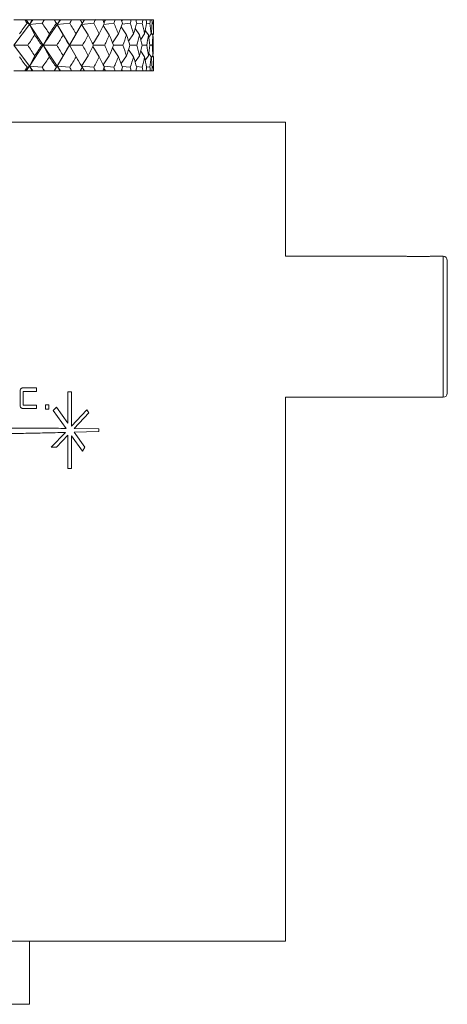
# Model space of a CAD drawing. Header units: inches. Extents: x 1 to 20.9, y 1.5 to 16.1.
# Tile 8 of 15: x 11.6 to 12.7, y 7.5 to 9.9. Entities that reach past the tile are written whole.
import ezdxf

# ---------------------------------------------------------------- set-up
doc = ezdxf.new("R2010")
doc.units = ezdxf.units.IN
doc.header["$MEASUREMENT"] = 0

msp = doc.modelspace()

# ---------------------------------------------------------------- linework, layer by layer
at = {"color": 7, "linetype": 'Continuous', "lineweight": 15}
for p, q in [((11.6233, 9.9274), (11.6501, 9.9274)), ((11.6612, 9.9157), (11.6234, 9.8649)), ((11.6534, 9.9274), (11.6501, 9.9274)), ((11.6534, 9.9274), (11.6612, 9.9157)), ((11.6669, 9.9274), (11.6534, 9.9274)), ((11.6559, 9.9186), (11.6612, 9.9157)), ((11.6612, 9.9157), (11.6669, 9.9274)), ((11.6699, 9.9274), (11.6612, 9.9157)), ((11.6925, 9.9186), (11.6612, 9.9157)), ((11.6612, 9.9157), (11.6744, 9.8903)), ((11.6612, 9.9157), (11.6952, 9.8649)), ((11.6699, 9.9274), (11.6669, 9.9274)), ((11.6979, 9.9274), (11.6699, 9.9274)), ((11.7293, 9.9157), (11.6952, 9.8649)), ((11.6979, 9.9274), (11.722, 9.9274)), ((11.7224, 9.9274), (11.722, 9.9274)), ((11.7224, 9.9274), (11.7293, 9.9157)), ((11.7354, 9.9274), (11.7224, 9.9274)), ((11.7272, 9.9186), (11.7293, 9.9157)), ((11.7293, 9.9157), (11.7354, 9.9274)), ((11.7371, 9.9274), (11.7293, 9.9157)), ((11.7598, 9.9186), (11.7293, 9.9157)), ((11.7293, 9.9157), (11.7438, 9.8903)), ((11.7293, 9.9157), (11.7591, 9.8649)), ((11.7371, 9.9274), (11.7354, 9.9274)), ((11.7646, 9.9274), (11.7371, 9.9274)), ((11.789, 9.9157), (11.7591, 9.8649)), ((11.7646, 9.9274), (11.7858, 9.9274)), ((11.7957, 9.9274), (11.7858, 9.9274)), ((11.789, 9.9157), (11.7957, 9.9274)), ((11.7959, 9.9274), (11.789, 9.9157)), ((11.7903, 9.9186), (11.789, 9.9157)), ((11.8185, 9.9186), (11.789, 9.9157)), ((11.789, 9.9157), (11.8047, 9.8903)), ((11.7959, 9.9274), (11.7957, 9.9274)), ((11.8226, 9.9274), (11.7959, 9.9274)), ((11.8226, 9.9274), (11.8406, 9.9274)), ((11.8469, 9.9274), (11.8406, 9.9274)), ((11.8416, 9.913), (11.8565, 9.8903)), ((11.8432, 9.9213), (11.8469, 9.9274)), ((11.868, 9.9186), (11.8432, 9.916)), ((11.8713, 9.9274), (11.8469, 9.9274)), ((11.8713, 9.9274), (11.886, 9.9274)), ((11.8854, 9.9096), (11.8986, 9.8903)), ((11.8886, 9.9274), (11.886, 9.9274)), ((11.8869, 9.9247), (11.8886, 9.9274)), ((11.9076, 9.9186), (11.8882, 9.9165)), ((11.9102, 9.9274), (11.8886, 9.9274)), ((11.9102, 9.9274), (11.9213, 9.9274)), ((11.9388, 9.9274), (11.9213, 9.9274)), ((11.937, 9.9186), (11.9231, 9.9169)), ((11.9388, 9.9274), (11.9463, 9.9274)), ((11.9569, 9.9274), (11.9463, 9.9274)), ((11.9559, 9.9186), (11.9476, 9.9175)), ((11.9569, 9.9274), (11.9607, 9.9274)), ((11.9642, 9.9274), (11.9607, 9.9274)), ((11.9641, 9.9186), (11.9613, 9.9182)), ((11.9642, 9.9274), (11.9644, 9.9274)), ((11.9644, 9.8932), (11.9644, 9.9274)), ((11.6952, 9.8649), (11.7101, 9.8932)), ((11.7591, 9.8649), (11.7753, 9.8932)), ((11.8161, 9.8677), (11.8318, 9.8932)), ((11.8646, 9.8711), (11.8788, 9.8932)), ((11.9037, 9.875), (11.9159, 9.8932)), ((11.9198, 9.9057), (11.9307, 9.8903)), ((11.9333, 9.8794), (11.9428, 9.8932)), ((11.9444, 9.9011), (11.9522, 9.8903)), ((11.953, 9.8847), (11.959, 9.8932)), ((11.9592, 9.8955), (11.963, 9.8903)), ((11.9627, 9.8908), (11.9644, 9.8932)), ((11.6612, 9.814), (11.6234, 9.8649)), ((11.6234, 9.8649), (11.6572, 9.8649)), ((11.6612, 9.814), (11.6952, 9.8649)), ((11.6952, 9.8649), (11.6913, 9.8649)), ((11.6952, 9.8649), (11.7101, 9.8366)), ((11.7293, 9.814), (11.6952, 9.8649)), ((11.6952, 9.8649), (11.7284, 9.8649)), ((11.7293, 9.814), (11.7591, 9.8649)), ((11.7591, 9.8649), (11.7587, 9.8649)), ((11.7591, 9.8649), (11.7753, 9.8366)), ((11.789, 9.814), (11.7591, 9.8649)), ((11.7591, 9.8649), (11.7913, 9.8649)), ((11.8161, 9.8621), (11.8318, 9.8366)), ((11.8176, 9.8649), (11.8453, 9.8649)), ((11.8646, 9.8586), (11.8788, 9.8366)), ((11.8672, 9.8649), (11.8897, 9.8649)), ((11.907, 9.8649), (11.9241, 9.8649)), ((11.9366, 9.8649), (11.9481, 9.8649)), ((11.9557, 9.8649), (11.9615, 9.8649)), ((11.6744, 9.8394), (11.6612, 9.814)), ((11.7438, 9.8394), (11.7293, 9.814)), ((11.8047, 9.8394), (11.789, 9.814)), ((11.8565, 9.8394), (11.8416, 9.8168)), ((11.8986, 9.8394), (11.8854, 9.8202)), ((11.9037, 9.8548), (11.9159, 9.8366)), ((11.9307, 9.8394), (11.9198, 9.8241)), ((11.9333, 9.8503), (11.9428, 9.8366)), ((11.9522, 9.8394), (11.9444, 9.8287)), ((11.953, 9.8451), (11.959, 9.8366)), ((11.963, 9.8394), (11.9592, 9.8342)), ((11.9627, 9.839), (11.9644, 9.8366)), ((11.9644, 9.8024), (11.9644, 9.8366)), ((11.6534, 9.8024), (11.6612, 9.814)), ((11.6612, 9.814), (11.6559, 9.8112)), ((11.6669, 9.8024), (11.6612, 9.814)), ((11.6699, 9.8024), (11.6612, 9.814)), ((11.6612, 9.814), (11.6925, 9.8112)), ((11.7224, 9.8024), (11.7293, 9.814)), ((11.7293, 9.814), (11.7272, 9.8112)), ((11.7354, 9.8024), (11.7293, 9.814)), ((11.7371, 9.8024), (11.7293, 9.814)), ((11.7293, 9.814), (11.7598, 9.8112)), ((11.789, 9.814), (11.7903, 9.8112)), ((11.7957, 9.8024), (11.789, 9.814)), ((11.7959, 9.8024), (11.789, 9.814)), ((11.789, 9.814), (11.8185, 9.8112)), ((11.8432, 9.8137), (11.868, 9.8112)), ((11.8882, 9.8133), (11.9076, 9.8112)), ((11.9231, 9.8128), (11.937, 9.8112)), ((11.9476, 9.8122), (11.9559, 9.8112)), ((11.9613, 9.8116), (11.9641, 9.8112)), ((11.6233, 9.8024), (11.6501, 9.8024)), ((11.6534, 9.8024), (11.6501, 9.8024)), ((11.6669, 9.8024), (11.6534, 9.8024)), ((11.6699, 9.8024), (11.6669, 9.8024)), ((11.6979, 9.8024), (11.6699, 9.8024)), ((11.6979, 9.8024), (11.722, 9.8024)), ((11.7224, 9.8024), (11.722, 9.8024)), ((11.7354, 9.8024), (11.7224, 9.8024)), ((11.7371, 9.8024), (11.7354, 9.8024)), ((11.7646, 9.8024), (11.7371, 9.8024)), ((11.7646, 9.8024), (11.7858, 9.8024)), ((11.7957, 9.8024), (11.7858, 9.8024)), ((11.7959, 9.8024), (11.7957, 9.8024)), ((11.8226, 9.8024), (11.7959, 9.8024)), ((11.8226, 9.8024), (11.8406, 9.8024)), ((11.8469, 9.8024), (11.8406, 9.8024)), ((11.8469, 9.8024), (11.8432, 9.8085)), ((11.8713, 9.8024), (11.8469, 9.8024)), ((11.8713, 9.8024), (11.886, 9.8024)), ((11.8886, 9.8024), (11.886, 9.8024)), ((11.8886, 9.8024), (11.8869, 9.8051)), ((11.9102, 9.8024), (11.8886, 9.8024)), ((11.9102, 9.8024), (11.9213, 9.8024)), ((11.9388, 9.8024), (11.9213, 9.8024)), ((11.9388, 9.8024), (11.9463, 9.8024)), ((11.9569, 9.8024), (11.9463, 9.8024)), ((11.9569, 9.8024), (11.9607, 9.8024)), ((11.9642, 9.8024), (11.9607, 9.8024)), ((11.9642, 9.8024), (11.9644, 9.8024)), ((10.9744, 9.6774), (12.2869, 9.6774)), ((12.2869, 9.3495), (12.2869, 9.6774)), ((12.5829, 9.3495), (12.2869, 9.3495)), ((12.6724, 9.3495), (12.6417, 9.3495)), ((12.6724, 9.0053), (12.6724, 9.3495)), ((12.6824, 9.3395), (12.6824, 9.0153)), ((11.6384, 9.0207), (11.6384, 8.9857)), ((11.6788, 9.0284), (11.6451, 9.0284)), ((11.646, 8.9857), (11.646, 9.0192)), ((11.646, 9.0192), (11.6788, 9.0192)), ((11.6788, 9.0192), (11.6788, 9.0284)), ((11.7556, 9.0186), (11.7556, 8.9418)), ((11.7641, 9.0186), (11.7556, 9.0186)), ((11.7641, 8.9345), (11.7641, 9.0186)), ((12.2869, 9.0053), (12.6724, 9.0053)), ((12.2869, 7.6774), (12.2869, 9.0053)), ((11.645, 8.978), (11.6788, 8.978)), ((11.6788, 8.9857), (11.646, 8.9857)), ((11.6788, 8.978), (11.6788, 8.9857)), ((11.7088, 8.9872), (11.7003, 8.9872)), ((11.7003, 8.9872), (11.7003, 8.9765)), ((11.7003, 8.9765), (11.7088, 8.9765)), ((11.7088, 8.9765), (11.7088, 8.9872)), ((11.7272, 8.9813), (11.7191, 8.973)), ((11.7191, 8.973), (11.7511, 8.9293)), ((11.7556, 8.9418), (11.7272, 8.9813)), ((11.8019, 8.9749), (11.7641, 8.9345)), ((11.8067, 8.9675), (11.8019, 8.9749)), ((11.771, 8.929), (11.8067, 8.9675)), ((11.831, 8.9282), (11.771, 8.929)), ((11.7711, 8.92), (11.831, 8.9217)), ((11.831, 8.9217), (11.831, 8.9282)), ((11.7497, 8.9194), (11.7148, 8.8833)), ((11.7272, 8.8833), (11.7556, 8.9128)), ((11.7556, 8.9128), (11.7556, 8.8313)), ((11.7641, 8.9114), (11.7912, 8.8733)), ((11.7641, 8.8313), (11.7641, 8.9114)), ((11.7967, 8.8833), (11.7711, 8.92)), ((11.7148, 8.8833), (11.7272, 8.8833)), ((11.7912, 8.8733), (11.7967, 8.8833)), ((11.7556, 8.8313), (11.7641, 8.8313)), ((10.9744, 7.6774), (12.2869, 7.6774)), ((11.6619, 7.5229), (11.6619, 7.6774)), ((10.9744, 7.5229), (11.6619, 7.5229))]:
    msp.add_line(p, q, dxfattribs=at)
for centre, start, end in [((12.6724, 9.3395), 0, 90), ((12.6724, 9.0153), 270, 0)]:
    msp.add_arc(centre, 0.01, start, end, dxfattribs=at)
for centre, major_axis, ratio, start_param, end_param in [((10.9744, 8.4931), (0.9762, 1.7121), 0.096345, 0.644181, 0.670354), ((10.9744, 11.2367), (-0.9861, 1.714), 0.050919, 2.410306, 2.418279), ((10.9744, 11.2367), (-0.1721, 1.7119), 0.569488, 3.778421, 3.786394), ((10.9744, 8.4931), (0.3146, 1.706), 0.55023, 5.768835, 5.795008), ((10.9744, 8.4931), (0.9861, 1.714), 0.050919, 0.618594, 0.644767), ((10.9744, 11.2367), (-0.99, 1.7147), 0.005559, 2.436384, 2.444357), ((10.9744, 11.2367), (-0.3146, 1.706), 0.55023, 3.734489, 3.742462), ((10.9744, 8.4931), (0.4409, 1.6992), 0.521658, 5.80223, 5.828403), ((10.9744, 8.4931), (0.99, 1.7147), 0.005559, 0.592516, 0.618689), ((10.9744, 11.2367), (-0.9876, 1.7143), 0.039793, 3.812697, 3.82067), ((10.9744, 11.2367), (-0.4409, 1.6992), 0.521658, 3.701095, 3.709068), ((10.9744, 8.4931), (0.5492, 1.6938), 0.486283, 5.824104, 5.850278), ((10.9744, 8.4931), (0.9876, 1.7143), 0.039793, 5.690627, 5.716801), ((10.9744, 11.2367), (-0.9792, 1.7127), 0.085197, 3.786948, 3.794921), ((10.9744, 11.2367), (-0.5492, 1.6938), 0.486283, 3.67922, 3.687193), ((10.9744, 8.4931), (0.6408, 1.6907), 0.446335, 5.83529, 5.861463), ((10.9744, 8.4931), (0.9792, 1.7127), 0.085197, 5.716376, 5.74255), ((10.9744, 11.2367), (-0.9644, 1.7101), 0.130706, 3.762038, 3.770011), ((10.9744, 11.2367), (-0.6408, 1.6907), 0.446335, 3.668034, 3.676007), ((10.9744, 8.4931), (0.7176, 1.6901), 0.403524, 5.837395, 5.863569), ((10.9744, 8.4931), (0.9644, 1.7101), 0.130706, 5.741286, 5.76746), ((10.9744, 11.2367), (-0.9431, 1.7066), 0.176348, 3.73847, 3.746443), ((10.9744, 11.2367), (-0.7176, 1.6901), 0.403524, 3.665929, 3.673902), ((10.9744, 8.4931), (0.7818, 1.6916), 0.359045, 5.832146, 5.858319), ((10.9744, 8.4931), (0.9431, 1.7066), 0.176348, 5.764854, 5.791027), ((10.9744, 11.2367), (-0.9149, 1.7026), 0.222117, 3.716826, 3.724799), ((10.9744, 11.2367), (-0.7818, 1.6916), 0.359045, 3.671178, 3.679151), ((10.9744, 8.4931), (0.8352, 1.6946), 0.313689, 5.821092, 5.847266), ((10.9744, 8.4931), (0.9149, 1.7026), 0.222117, 5.786498, 5.812672), ((10.9744, 11.2367), (-0.8792, 1.6985), 0.267949, 3.697797, 3.70577), ((10.9744, 11.2367), (-0.8352, 1.6946), 0.313689, 3.682232, 3.690205), ((10.9744, 8.4931), (0.8792, 1.6985), 0.267949, 5.805527, 5.8317), ((10.9744, 11.2367), (-0.1721, 1.7119), 0.569488, 3.727893, 3.752234), ((10.9744, 11.2367), (-0.9861, 1.714), 0.050919, 2.444465, 2.468807), ((10.9744, 11.2367), (-0.3146, 1.706), 0.55023, 3.683961, 3.708303), ((10.9744, 11.2367), (-0.99, 1.7147), 0.005559, 2.470543, 2.494885), ((10.9744, 11.2367), (-0.4409, 1.6992), 0.521658, 3.650567, 3.674908), ((10.9744, 11.2367), (-0.9876, 1.7143), 0.039793, 3.762169, 3.786511), ((10.9744, 11.2367), (-0.5492, 1.6938), 0.486283, 3.628692, 3.653034), ((10.9744, 11.2367), (-0.9792, 1.7127), 0.085197, 3.73642, 3.760762), ((10.9744, 11.2367), (-0.6408, 1.6907), 0.446335, 3.617507, 3.641848), ((10.9744, 11.2367), (-0.9644, 1.7101), 0.130706, 3.71151, 3.735851), ((10.9744, 11.2367), (-0.7176, 1.6901), 0.403524, 3.615401, 3.639743), ((10.9744, 11.2367), (-0.9431, 1.7066), 0.176348, 3.687943, 3.712284), ((10.9744, 11.2367), (-0.7818, 1.6916), 0.359045, 3.62065, 3.644992), ((10.9744, 11.2367), (-0.9149, 1.7026), 0.222117, 3.666298, 3.690639), ((10.9744, 11.2367), (-0.8352, 1.6946), 0.313689, 3.631704, 3.656045), ((10.9744, 11.2367), (-0.8792, 1.6985), 0.267949, 3.64727, 3.671611), ((10.9744, 8.4931), (0.1721, 1.7119), 0.569488, 5.672544, 5.696885), ((10.9744, 8.4931), (0.9861, 1.714), 0.050919, 0.672786, 0.697127), ((10.9744, 8.4931), (0.3146, 1.706), 0.55023, 5.716475, 5.740817), ((10.9744, 8.4931), (0.99, 1.7147), 0.005559, 0.646708, 0.671049), ((10.9744, 8.4931), (0.4409, 1.6992), 0.521658, 5.74987, 5.774211), ((10.9744, 8.4931), (0.9876, 1.7143), 0.039793, 5.638267, 5.662609), ((10.9744, 8.4931), (0.5492, 1.6938), 0.486283, 5.771744, 5.796086), ((10.9744, 8.4931), (0.9792, 1.7127), 0.085197, 5.664016, 5.688358), ((10.9744, 8.4931), (0.6408, 1.6907), 0.446335, 5.78293, 5.807271), ((10.9744, 8.4931), (0.9644, 1.7101), 0.130706, 5.688926, 5.713268), ((10.9744, 8.4931), (0.7176, 1.6901), 0.403524, 5.785035, 5.809377), ((10.9744, 8.4931), (0.9431, 1.7066), 0.176348, 5.712494, 5.736835), ((10.9744, 8.4931), (0.7818, 1.6916), 0.359045, 5.779786, 5.804127), ((10.9744, 8.4931), (0.9149, 1.7026), 0.222117, 5.734139, 5.75848), ((10.9744, 8.4931), (0.8352, 1.6946), 0.313689, 5.768732, 5.793074), ((10.9744, 8.4931), (0.8792, 1.6985), 0.267949, 5.753167, 5.777508), ((10.9744, 11.2367), (-0.9762, 1.7121), 0.096345, 2.471238, 2.497412), ((10.9744, 11.2367), (-0.3146, 1.706), 0.55023, 3.62977, 3.655943), ((10.9744, 11.2367), (-0.9861, 1.714), 0.050919, 2.496825, 2.522999), ((10.9744, 11.2367), (-0.4409, 1.6992), 0.521658, 3.596375, 3.622548), ((10.9744, 11.2367), (-0.99, 1.7147), 0.005559, 2.522903, 2.549077), ((10.9744, 11.2367), (-0.5492, 1.6938), 0.486283, 3.5745, 3.600674), ((10.9744, 11.2367), (-0.9876, 1.7143), 0.039793, 3.707977, 3.734151), ((10.9744, 11.2367), (-0.6408, 1.6907), 0.446335, 3.563315, 3.589488), ((10.9744, 11.2367), (-0.9792, 1.7127), 0.085197, 3.682228, 3.708402), ((10.9744, 11.2367), (-0.7176, 1.6901), 0.403524, 3.561209, 3.587383), ((10.9744, 11.2367), (-0.9644, 1.7101), 0.130706, 3.657318, 3.683492), ((10.9744, 11.2367), (-0.7818, 1.6916), 0.359045, 3.566459, 3.592632), ((10.9744, 11.2367), (-0.9431, 1.7066), 0.176348, 3.633751, 3.659924), ((10.9744, 11.2367), (-0.8352, 1.6946), 0.313689, 3.577512, 3.603686), ((10.9744, 11.2367), (-0.9149, 1.7026), 0.222117, 3.612106, 3.638279), ((10.9744, 11.2367), (-0.8792, 1.6985), 0.267949, 3.593078, 3.619251), ((10.9744, 8.4931), (0.9861, 1.714), 0.050919, 0.723314, 0.731287), ((10.9744, 8.4931), (0.1721, 1.7119), 0.569488, 5.638384, 5.646357), ((10.9744, 8.4931), (0.99, 1.7147), 0.005559, 0.697236, 0.705209), ((10.9744, 8.4931), (0.3146, 1.706), 0.55023, 5.682316, 5.690289), ((10.9744, 8.4931), (0.9876, 1.7143), 0.039793, 5.604108, 5.612081), ((10.9744, 8.4931), (0.4409, 1.6992), 0.521658, 5.71571, 5.723683), ((10.9744, 8.4931), (0.9792, 1.7127), 0.085197, 5.629857, 5.63783), ((10.9744, 8.4931), (0.5492, 1.6938), 0.486283, 5.737585, 5.745558), ((10.9744, 8.4931), (0.9644, 1.7101), 0.130706, 5.654767, 5.66274), ((10.9744, 8.4931), (0.6408, 1.6907), 0.446335, 5.748771, 5.756743), ((10.9744, 8.4931), (0.9431, 1.7066), 0.176348, 5.678335, 5.686308), ((10.9744, 8.4931), (0.7176, 1.6901), 0.403524, 5.750876, 5.758849), ((10.9744, 8.4931), (0.9149, 1.7026), 0.222117, 5.699979, 5.707952), ((10.9744, 8.4931), (0.7818, 1.6916), 0.359045, 5.745627, 5.7536), ((10.9744, 8.4931), (0.8792, 1.6985), 0.267949, 5.719008, 5.726981), ((10.9744, 8.4931), (0.8352, 1.6946), 0.313689, 5.734573, 5.742546)]:
    msp.add_ellipse(centre, major_axis=major_axis, ratio=ratio, start_param=start_param, end_param=end_param, dxfattribs=at)
for points, knots in [([(12.6124, 9.3487), (12.6105, 9.3487), (12.6066, 9.3487), (12.6009, 9.3489), (12.5956, 9.3491), (12.5907, 9.3493), (12.5864, 9.3494), (12.5838, 9.3495), (12.5829, 9.3495), (12.5829, 9.3495)], [0, 0, 0, 0, 0.16357, 0.331945, 0.495498, 0.663678, 0.829363, 0.999764, 1, 1, 1, 1]), ([(12.6417, 9.3495), (12.6413, 9.3495), (12.6399, 9.3495), (12.6367, 9.3494), (12.6321, 9.3492), (12.6269, 9.349), (12.6204, 9.3488), (12.6154, 9.3487), (12.6124, 9.3487)], [0, 0, 0, 0, 0.06966, 0.235504, 0.406051, 0.57359, 0.7461, 1, 1, 1, 1]), ([(11.6451, 9.0284), (11.6442, 9.0283), (11.6424, 9.028), (11.6403, 9.0262), (11.6387, 9.0237), (11.6385, 9.0217), (11.6384, 9.0207)], [0, 0, 0, 0, 0.252491, 0.499952, 0.747937, 1, 1, 1, 1]), ([(11.7511, 8.9293), (11.7343, 8.9295), (11.7035, 8.9298), (11.654, 8.9301), (11.6043, 8.9301), (11.5512, 8.9302), (11.4981, 8.9302), (11.45, 8.9304), (11.4071, 8.9309), (11.3716, 8.9314), (11.335, 8.9321), (11.2949, 8.9329), (11.2547, 8.9338), (11.2197, 8.9345), (11.1941, 8.935), (11.1694, 8.9355), (11.1394, 8.9359), (11.0963, 8.9366), (11.044, 8.9374), (10.9857, 8.9386), (10.928, 8.9401), (10.8699, 8.942), (10.8118, 8.9443), (10.7564, 8.9467), (10.7024, 8.9494), (10.6512, 8.9523), (10.6025, 8.9553), (10.556, 8.9586), (10.5107, 8.9624), (10.4646, 8.967), (10.4347, 8.9709), (10.4197, 8.9729)], [0, 0, 0, 0, 0.044135, 0.08079, 0.124997, 0.166663, 0.208305, 0.249995, 0.277497, 0.305809, 0.329967, 0.359056, 0.394552, 0.418029, 0.43532, 0.450114, 0.471558, 0.500004, 0.542574, 0.58348, 0.624572, 0.665936, 0.707562, 0.74945, 0.785566, 0.825032, 0.86174, 0.893757, 0.929245, 0.964747, 1, 1, 1, 1]), ([(11.6384, 8.9857), (11.6385, 8.9846), (11.6387, 8.9826), (11.6403, 8.9801), (11.6424, 8.9783), (11.6442, 8.9781), (11.645, 8.978)], [0, 0, 0, 0, 0.252544, 0.499941, 0.748006, 1, 1, 1, 1]), ([(10.4197, 8.9391), (10.4374, 8.937), (10.4726, 8.933), (10.527, 8.9281), (10.5816, 8.924), (10.6372, 8.9208), (10.694, 8.9182), (10.7484, 8.9165), (10.8004, 8.9153), (10.8483, 8.9145), (10.8972, 8.9141), (10.9427, 8.9139), (10.9848, 8.9138), (11.0136, 8.9138), (11.0325, 8.9139), (11.0428, 8.9139), (11.0537, 8.9139), (11.065, 8.914), (11.0769, 8.914), (11.0894, 8.914), (11.104, 8.9141), (11.1231, 8.9141), (11.1501, 8.9142), (11.1864, 8.9143), (11.2316, 8.9144), (11.2775, 8.9145), (11.3171, 8.9146), (11.348, 8.9147), (11.3743, 8.9148), (11.3987, 8.9149), (11.4212, 8.915), (11.4551, 8.9151), (11.4991, 8.9154), (11.5521, 8.9159), (11.6032, 8.9165), (11.6519, 8.9172), (11.7014, 8.9182), (11.733, 8.919), (11.7497, 8.9194)], [0, 0, 0, 0, 0.041604, 0.083043, 0.124996, 0.165278, 0.206942, 0.249993, 0.283732, 0.319459, 0.353176, 0.38849, 0.41692, 0.443161, 0.450113, 0.457455, 0.465185, 0.473305, 0.481813, 0.490711, 0.499998, 0.513137, 0.531883, 0.558049, 0.591638, 0.630116, 0.658416, 0.679233, 0.6988, 0.717118, 0.734187, 0.750006, 0.794254, 0.83592, 0.875003, 0.91717, 0.955991, 1, 1, 1, 1])]:
    msp.add_open_spline(points, degree=3, knots=knots, dxfattribs=at)

doc.saveas('drawing.dxf')
